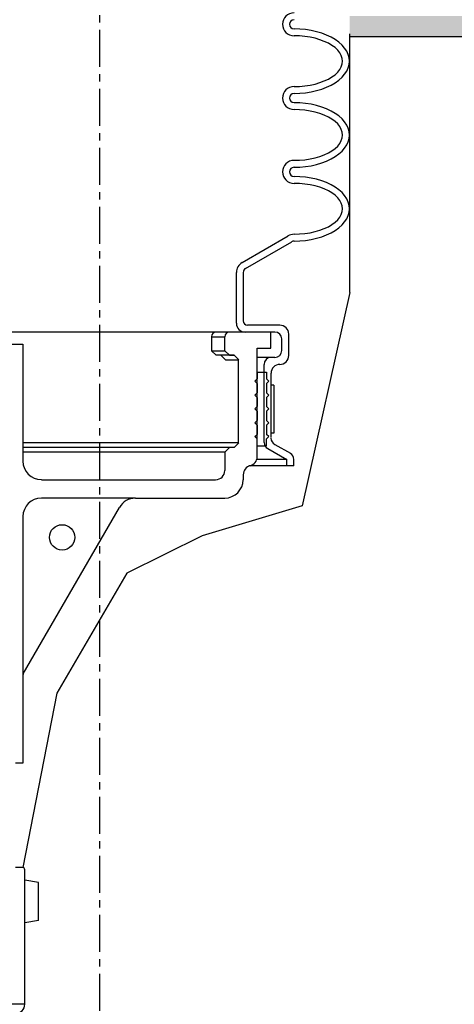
# Model space of a CAD drawing. Extents: x 1081 to 2220, y 0 to 2796.
# Tile 67 of 161: x 1601.66 to 1607.55, y 964.9 to 978.25. Entities that reach past the tile are written whole.
import ezdxf

# ---------------------------------------------------------------- set-up
doc = ezdxf.new("R2010")
doc.units = 0
doc.header["$MEASUREMENT"] = 0
doc.header["$PDSIZE"] = 1
doc.linetypes.add('CENTER1', pattern=[0.6625, 0.5, -0.075, 0.0125, -0.075])
doc.layers.get('DEFPOINTS').update_dxf_attribs({"linetype": 'CONTINUOUS'})
for name, color, linetype in [('DIM', 3, 'CONTINUOUS'), ('FACE-SEAL-ADAPTOR', 3, 'CONTINUOUS'), ('FREEZE-LINES', 8, 'CONTINUOUS'), ('PEAGRAVEL-HATCH', 3, 'CONTINUOUS'), ('SPILL-BUCKET', 1, 'CONTINUOUS'), ('TANK-SLAB', 6, 'CONTINUOUS')]:
    doc.layers.add(name, color=color, linetype=linetype)
doc.styles.add('SIMPLEX', font='simplex')
doc.dimstyles.new('DIM64', dxfattribs={"dimscale": 64, "dimtxt": 0.09375, "dimasz": 0.09375, "dimexe": 0.0625, "dimexo": 0.0625, "dimgap": 0.046875, "dimtad": 1, "dimdec": 4, "dimzin": 3, "dimdsep": 46, "dimlunit": 4, "dimtxsty": 'SIMPLEX', "dimcen": 0, "dimclrd": 256, "dimclre": 256, "dimclrt": 256, "dimadec": 0, "dimazin": 0, "dimtfac": 1, "dimtdec": 4, "dimtmove": 0, "dimatfit": 3, "dimfxl": 1, "dimfrac": 2, "dimtolj": 1, "dimtzin": 0, "dimarcsym": 0})

# ---------------------------------------------------------------- blocks, each defined once
blk = doc.blocks.new('*D55')
at = {"layer": 'DEFPOINTS', "color": 0, "transparency": 16777216}
for p in [(1389.622, 978.296), (1911.122, 974.015), (1911.122, 700.523)]:
    blk.add_point(p, dxfattribs=at)
at = {"layer": 'DIM', "lineweight": -2, "transparency": 16777216}
for p, q in [((1389.622, 974.296), (1389.622, 696.523)), ((1911.122, 970.015), (1911.122, 696.523)), ((1395.622, 700.523), (1905.122, 700.523))]:
    blk.add_line(p, q, dxfattribs=at)
at = {"layer": 'DIM', "transparency": 16777216}
for points in [[(1395.622, 701.523), (1395.622, 699.523), (1389.622, 700.523)], [(1905.122, 701.523), (1905.122, 699.523), (1911.122, 700.523)]]:
    blk.add_solid(points, dxfattribs=at)
at = {"layer": 'DIM', "transparency": 16777216, "insert": (1650.372, 708.095), "char_height": 6, "attachment_point": 5, "style": 'SIMPLEX'}
blk.add_mtext('\\A1;43\'-5 1/2" (F.V. TANK SLAB)', dxfattribs=at)

msp = doc.modelspace()

# ---------------------------------------------------------------- hatches: boundary and pattern name
at = {"layer": 'PEAGRAVEL-HATCH'}
h = msp.add_hatch(dxfattribs=at)
h.set_pattern_fill('AR-SAND', color=256, scale=7.5, style=0)
h.set_pattern_definition([(37.5, (1670.872, 961.794), (-0.4725, 14.4512), [0, -11.4, 0, -12.75, 0, -12.1875]), (7.5, (1670.872, 961.794), (13.2733, 21.166), [0, -6.15, 0, -10.275, 0, -3.9375]), (327.5, (1661.647, 961.794), (23.356, 0.0424), [0, -3.75, 0, -13.5, 0, -17.625]), (317.5, (1661.647, 961.794), (22.546, 6.5826), [0, -1.875, 0, -8.85, 0, -10.125])])
edge = h.paths.add_edge_path()
edge.add_line((1606.67097, 973.33865), (1606.82746, 973.90753))
edge.add_arc((1606.64668, 973.95726), 0.1875, 344.619141, 409.999905)
edge.add_line((1606.7672, 974.10089), (1606.13674, 974.62992))
edge.add_arc((1606.25726, 974.77355), 0.1875, 182.701543, 229.999905, ccw=False)
edge.add_line((1606.06997, 974.76471), (1611.39711, 974.76471))
edge.add_line((1611.39711, 974.76471), (1611.47181, 974.76471))
edge.add_line((1611.47181, 974.76471), (1611.47181, 978.01471))
edge.add_line((1611.47181, 978.01471), (1622.76748, 978.01471))
edge.add_line((1622.76748, 978.01471), (1622.76748, 976.75093))
edge.add_line((1622.76748, 976.75093), (1622.782, 973.7036))
edge.add_line((1622.782, 973.7036), (1622.83054, 973.7036))
edge.add_line((1622.83054, 973.7036), (1629.87181, 973.7036))
edge.add_line((1629.87181, 973.7036), (1629.87181, 961.79407))
edge.add_line((1629.87181, 961.79407), (1607.12355, 961.79407))
edge.add_line((1607.12355, 961.79407), (1607.12181, 966.71157))
edge.add_arc((1607.18181, 966.71159), 0.06, 90, 180.020228, ccw=False)
edge.add_line((1607.18181, 966.77159), (1607.24931, 966.77159))
edge.add_arc((1607.24931, 966.83409), 0.0625, 270, 360)
edge.add_line((1607.31181, 966.83409), (1607.31181, 967.20909))
edge.add_arc((1607.24931, 967.20909), 0.0625, 360, 450)
edge.add_line((1607.24931, 967.27159), (1607.18681, 967.27159))
edge.add_arc((1607.18867, 967.33857), 0.06701, 176.16648, 268.413086, ccw=False)
edge.add_line((1607.12181, 967.34305), (1607.12181, 967.6922))
edge.add_ellipse((1607.25816, 967.75721), major_axis=(0, 0.2), ratio=0.72085956, start_angle=108.968168, end_angle=243.414993)
edge.add_line((1607.38709, 967.65805), (1607.38709, 966.63109))
edge.add_line((1607.38709, 966.63109), (1607.5786, 966.47039))
edge.add_line((1607.5786, 966.47039), (1607.73722, 966.47039))
edge.add_line((1607.73722, 966.47039), (1607.73709, 966.63109))
edge.add_line((1607.73709, 966.63109), (1607.73709, 968.84474))
edge.add_arc((1606.88709, 968.84474), 0.85, 360.000008, 434.292656)
edge.add_arc((1594.56093, 925.01464), 46.38034, 434.292653, 435.010102)
edge.add_arc((1606.62181, 970.05822), 0.25, 180, 255.010102, ccw=False)
edge.add_line((1606.37181, 970.05822), (1606.37181, 972.27355))
edge.add_line((1606.37181, 972.27355), (1606.55931, 972.27355))
edge.add_line((1606.55931, 972.27355), (1606.65306, 972.27355))
edge.add_line((1606.65306, 972.27355), (1606.65306, 972.39855))
edge.add_line((1606.65306, 972.39855), (1606.68306, 972.39855))
edge.add_line((1606.68306, 972.39855), (1606.68306, 973.02355))
edge.add_line((1606.68306, 973.02355), (1606.65306, 973.02355))
edge.add_line((1606.65306, 973.02355), (1606.65306, 973.20603))
edge.add_arc((1607.15306, 973.20603), 0.5, 524.619141, 540, ccw=False)
at = {"layer": 'TANK-SLAB'}
msp.add_hatch(color=256, dxfattribs=at).paths.add_polyline_path([(1606.13063, 978.29596), (1622.782, 978.29596), (1622.782, 978.01471), (1606.13063, 978.01471)])

# ---------------------------------------------------------------- linework, layer by layer
at = {"layer": 'DEFPOINTS', "linetype": 'Continuous'}
for points in [[(1606.13063, 974.54886), (1606.13063, 978.05624)], [(1606.13063, 974.54886), (1605.48636, 971.65624), (1604.12993, 971.24965), (1603.11258, 970.74138), (1602.163, 969.11502), (1601.70149, 966.75071)]]:
    msp.add_lwpolyline(points, dxfattribs=at)
at = {"layer": 'FACE-SEAL-ADAPTOR', "color": 1, "linetype": 'Continuous'}
for p, q in [((1601.69551, 966.75129), (1601.60176, 966.75129)), ((1601.72676, 964.89528), (1601.72676, 966.72004)), ((1601.91426, 966.54599), (1601.72676, 966.57724)), ((1601.91426, 966.03254), (1601.91426, 966.54599)), ((1601.91426, 966.03254), (1601.72676, 966.00129))]:
    msp.add_line(p, q, dxfattribs=at)
at = {"layer": 'FACE-SEAL-ADAPTOR', "color": 8, "linetype": 'Continuous'}
msp.add_line((1601.72676, 964.89528), (1596.50621, 964.89528), dxfattribs=at)
at = {"layer": 'FACE-SEAL-ADAPTOR', "color": 1, "linetype": 'Continuous'}
for centre, radius, start, end in [((1601.69551, 966.72004), 0.03125, 360, 90), ((1601.60176, 964.89528), 0.125, 270, 360)]:
    msp.add_arc(centre, radius, start, end, dxfattribs=at)
at = {"layer": 'FREEZE-LINES', "color": 8, "linetype": 'CENTER1'}
msp.add_line((1602.74363, 564.00736), (1602.74363, 1104.00736), dxfattribs=at)
msp.add_line((1602.74363, 564.00736), (1602.74363, 1104.00736), dxfattribs=at)
at = {"layer": 'SPILL-BUCKET', "linetype": 'Continuous'}
for p, q in [((1605.45539, 978.11873), (1605.3765, 978.12193)), ((1605.45539, 978.11873), (1605.3765, 978.12193)), ((1605.53322, 978.11233), (1605.45539, 978.11873)), ((1605.53322, 978.11233), (1605.45539, 978.11873)), ((1605.60892, 978.1006), (1605.53322, 978.11233)), ((1605.60892, 978.1006), (1605.53322, 978.11233)), ((1605.68249, 978.08355), (1605.60892, 978.1006)), ((1605.68249, 978.08355), (1605.60892, 978.1006)), ((1605.45006, 978.02597), (1605.3765, 978.0281)), ((1605.52256, 978.01957), (1605.45006, 978.02597)), ((1605.59399, 978.00891), (1605.52256, 978.01957)), ((1605.66223, 977.99399), (1605.59399, 978.00891)), ((1605.7262, 977.9748), (1605.66223, 977.99399)), ((1605.75179, 978.06329), (1605.68249, 978.08355)), ((1605.75179, 978.06329), (1605.68249, 978.08355)), ((1605.7859, 977.95241), (1605.7262, 977.9748)), ((1605.81789, 978.0377), (1605.75179, 978.06329)), ((1605.81789, 978.0377), (1605.75179, 978.06329)), ((1605.84135, 977.92682), (1605.7859, 977.95241)), ((1605.87866, 978.00891), (1605.81789, 978.0377)), ((1605.87866, 978.00891), (1605.81789, 978.0377)), ((1605.93517, 977.97693), (1605.87866, 978.00891)), ((1605.93517, 977.97693), (1605.87866, 978.00891)), ((1605.98421, 977.94068), (1605.93517, 977.97693)), ((1605.98421, 977.94068), (1605.93517, 977.97693)), ((1605.89039, 977.89803), (1605.84135, 977.92682)), ((1605.93304, 977.86711), (1605.89039, 977.89803)), ((1605.96822, 977.833), (1605.93304, 977.86711)), ((1605.99701, 977.79781), (1605.96822, 977.833)), ((1606.02686, 977.9023), (1605.98421, 977.94068)), ((1606.02686, 977.9023), (1605.98421, 977.94068)), ((1606.06204, 977.86178), (1606.02686, 977.9023)), ((1606.06204, 977.86178), (1606.02686, 977.9023)), ((1606.09083, 977.81913), (1606.06204, 977.86178)), ((1606.09083, 977.81913), (1606.06204, 977.86178)), ((1606.11109, 977.77436), (1606.09083, 977.81913)), ((1606.11109, 977.77436), (1606.09083, 977.81913)), ((1606.01726, 977.7605), (1605.99701, 977.79781)), ((1606.02899, 977.72211), (1606.01726, 977.7605)), ((1606.03326, 977.68373), (1606.02899, 977.72211)), ((1606.02899, 977.64535), (1606.03326, 977.68373)), ((1606.12281, 977.72958), (1606.11109, 977.77436)), ((1606.12281, 977.72958), (1606.11109, 977.77436)), ((1606.12708, 977.68373), (1606.12281, 977.72958)), ((1606.12708, 977.68373), (1606.12281, 977.72958)), ((1606.12281, 977.63789), (1606.12708, 977.68373)), ((1605.96822, 977.53447), (1605.99701, 977.56965)), ((1605.99701, 977.56965), (1606.01726, 977.60697)), ((1606.01726, 977.60697), (1606.02899, 977.64535)), ((1606.09083, 977.54833), (1606.11109, 977.59311)), ((1606.11109, 977.59311), (1606.12281, 977.63789)), ((1605.7859, 977.41506), (1605.84135, 977.44065)), ((1605.84135, 977.44065), (1605.89039, 977.46943)), ((1605.89039, 977.46943), (1605.93304, 977.50035)), ((1605.93304, 977.50035), (1605.96822, 977.53447)), ((1605.93517, 977.39054), (1605.98421, 977.42679)), ((1605.98421, 977.42679), (1606.02686, 977.46517)), ((1606.02686, 977.46517), (1606.06204, 977.50568)), ((1606.06204, 977.50568), (1606.09083, 977.54833)), ((1605.3765, 977.33936), (1605.45006, 977.34149)), ((1605.45006, 977.34149), (1605.52256, 977.34789)), ((1605.52256, 977.34789), (1605.59399, 977.35855)), ((1605.59399, 977.35855), (1605.66223, 977.37348)), ((1605.60892, 977.26686), (1605.68249, 977.28392)), ((1605.66223, 977.37348), (1605.7262, 977.39267)), ((1605.68249, 977.28392), (1605.75179, 977.30418)), ((1605.7262, 977.39267), (1605.7859, 977.41506)), ((1605.75179, 977.30418), (1605.81789, 977.32976)), ((1605.81789, 977.32976), (1605.87866, 977.35855)), ((1605.87866, 977.35855), (1605.93517, 977.39054)), ((1605.3765, 977.24554), (1605.45539, 977.24874)), ((1605.45539, 977.24874), (1605.53322, 977.25513)), ((1605.53322, 977.25513), (1605.60892, 977.26686)), ((1605.45539, 977.11866), (1605.3765, 977.12079)), ((1605.45539, 977.11866), (1605.3765, 977.12079)), ((1605.45006, 977.02484), (1605.3765, 977.02697)), ((1605.52256, 977.01844), (1605.45006, 977.02484)), ((1605.53322, 977.1112), (1605.45539, 977.11866)), ((1605.53322, 977.1112), (1605.45539, 977.11866)), ((1605.59399, 977.00778), (1605.52256, 977.01844)), ((1605.60892, 977.09947), (1605.53322, 977.1112)), ((1605.60892, 977.09947), (1605.53322, 977.1112)), ((1605.68249, 977.08241), (1605.60892, 977.09947)), ((1605.68249, 977.08241), (1605.60892, 977.09947)), ((1605.75179, 977.06216), (1605.68249, 977.08241)), ((1605.75179, 977.06216), (1605.68249, 977.08241)), ((1605.81789, 977.03763), (1605.75179, 977.06216)), ((1605.81789, 977.03763), (1605.75179, 977.06216)), ((1605.87866, 977.00778), (1605.81789, 977.03763)), ((1605.87866, 977.00778), (1605.81789, 977.03763)), ((1605.66223, 976.99285), (1605.59399, 977.00778)), ((1605.7262, 976.97366), (1605.66223, 976.99285)), ((1605.7859, 976.95234), (1605.7262, 976.97366)), ((1605.84135, 976.92569), (1605.7859, 976.95234)), ((1605.89039, 976.8969), (1605.84135, 976.92569)), ((1605.93517, 976.9758), (1605.87866, 977.00778)), ((1605.93517, 976.9758), (1605.87866, 977.00778)), ((1605.93304, 976.86598), (1605.89039, 976.8969)), ((1605.98421, 976.94061), (1605.93517, 976.9758)), ((1605.98421, 976.94061), (1605.93517, 976.9758)), ((1606.02686, 976.90223), (1605.98421, 976.94061)), ((1606.02686, 976.90223), (1605.98421, 976.94061)), ((1606.06204, 976.86065), (1606.02686, 976.90223)), ((1606.06204, 976.86065), (1606.02686, 976.90223)), ((1605.96822, 976.83186), (1605.93304, 976.86598)), ((1605.99701, 976.79668), (1605.96822, 976.83186)), ((1606.01726, 976.75936), (1605.99701, 976.79668)), ((1606.02899, 976.72098), (1606.01726, 976.75936)), ((1606.09083, 976.818), (1606.06204, 976.86065)), ((1606.09083, 976.818), (1606.06204, 976.86065)), ((1606.11109, 976.77429), (1606.09083, 976.818)), ((1606.11109, 976.77429), (1606.09083, 976.818)), ((1606.12281, 976.72844), (1606.11109, 976.77429)), ((1606.12281, 976.72844), (1606.11109, 976.77429)), ((1606.01726, 976.60584), (1606.02899, 976.64422)), ((1606.03326, 976.6826), (1606.02899, 976.72098)), ((1606.02899, 976.64422), (1606.03326, 976.6826)), ((1606.11109, 976.59197), (1606.12281, 976.63675)), ((1606.12708, 976.6826), (1606.12281, 976.72844)), ((1606.12708, 976.6826), (1606.12281, 976.72844)), ((1606.12281, 976.63675), (1606.12708, 976.6826)), ((1605.89039, 976.4683), (1605.93304, 976.50028)), ((1605.93304, 976.50028), (1605.96822, 976.53334)), ((1605.96822, 976.53334), (1605.99701, 976.56958)), ((1605.99701, 976.56958), (1606.01726, 976.60584)), ((1606.02686, 976.46403), (1606.06204, 976.50455)), ((1606.06204, 976.50455), (1606.09083, 976.5472)), ((1606.09083, 976.5472), (1606.11109, 976.59197)), ((1605.52256, 976.34782), (1605.59399, 976.35848)), ((1605.59399, 976.35848), (1605.66223, 976.37341)), ((1605.66223, 976.37341), (1605.7262, 976.39153)), ((1605.7262, 976.39153), (1605.7859, 976.41392)), ((1605.7859, 976.41392), (1605.84135, 976.43951)), ((1605.81789, 976.32863), (1605.87866, 976.35742)), ((1605.84135, 976.43951), (1605.89039, 976.4683)), ((1605.87866, 976.35742), (1605.93517, 976.3894)), ((1605.93517, 976.3894), (1605.98421, 976.42565)), ((1605.98421, 976.42565), (1606.02686, 976.46403)), ((1605.3765, 976.33929), (1605.45006, 976.34143)), ((1605.3765, 976.24547), (1605.45539, 976.2476)), ((1605.45006, 976.34143), (1605.52256, 976.34782)), ((1605.45539, 976.2476), (1605.53322, 976.25507)), ((1605.53322, 976.25507), (1605.60892, 976.26679)), ((1605.60892, 976.26679), (1605.68249, 976.28279)), ((1605.68249, 976.28279), (1605.75179, 976.30411)), ((1605.75179, 976.30411), (1605.81789, 976.32863)), ((1605.45539, 976.11753), (1605.3765, 976.11966)), ((1605.45539, 976.11753), (1605.3765, 976.11966)), ((1605.53322, 976.11007), (1605.45539, 976.11753)), ((1605.53322, 976.11007), (1605.45539, 976.11753)), ((1605.60892, 976.09834), (1605.53322, 976.11007)), ((1605.60892, 976.09834), (1605.53322, 976.11007)), ((1605.68249, 976.08235), (1605.60892, 976.09834)), ((1605.68249, 976.08235), (1605.60892, 976.09834)), ((1605.75179, 976.06102), (1605.68249, 976.08235)), ((1605.75179, 976.06102), (1605.68249, 976.08235)), ((1605.45006, 976.02371), (1605.3765, 976.02584)), ((1605.52256, 976.01731), (1605.45006, 976.02371)), ((1605.59399, 976.00665), (1605.52256, 976.01731)), ((1605.66223, 975.99172), (1605.59399, 976.00665)), ((1605.7262, 975.9736), (1605.66223, 975.99172)), ((1605.7859, 975.95121), (1605.7262, 975.9736)), ((1605.81789, 976.0365), (1605.75179, 976.06102)), ((1605.81789, 976.0365), (1605.75179, 976.06102)), ((1605.84135, 975.92562), (1605.7859, 975.95121)), ((1605.87866, 976.00771), (1605.81789, 976.0365)), ((1605.87866, 976.00771), (1605.81789, 976.0365)), ((1605.93517, 975.97466), (1605.87866, 976.00771)), ((1605.93517, 975.97466), (1605.87866, 976.00771)), ((1605.98421, 975.93948), (1605.93517, 975.97466)), ((1605.98421, 975.93948), (1605.93517, 975.97466)), ((1605.89039, 975.89683), (1605.84135, 975.92562)), ((1605.93304, 975.86485), (1605.89039, 975.89683)), ((1605.96822, 975.8318), (1605.93304, 975.86485)), ((1605.99701, 975.79555), (1605.96822, 975.8318)), ((1606.02686, 975.9011), (1605.98421, 975.93948)), ((1606.02686, 975.9011), (1605.98421, 975.93948)), ((1606.06204, 975.86058), (1606.02686, 975.9011)), ((1606.06204, 975.86058), (1606.02686, 975.9011)), ((1606.09083, 975.81687), (1606.06204, 975.86058)), ((1606.09083, 975.81687), (1606.06204, 975.86058)), ((1606.11109, 975.77316), (1606.09083, 975.81687)), ((1606.11109, 975.77316), (1606.09083, 975.81687)), ((1606.01726, 975.75823), (1605.99701, 975.79555)), ((1606.02899, 975.72091), (1606.01726, 975.75823)), ((1606.03326, 975.68253), (1606.02899, 975.72091)), ((1606.02899, 975.64308), (1606.03326, 975.68253)), ((1606.12281, 975.72838), (1606.11109, 975.77316)), ((1606.12281, 975.72838), (1606.11109, 975.77316)), ((1606.12708, 975.68253), (1606.12281, 975.72838)), ((1606.12708, 975.68253), (1606.12281, 975.72838)), ((1606.12281, 975.63669), (1606.12708, 975.68253)), ((1605.96822, 975.53327), (1605.99701, 975.56845)), ((1605.99701, 975.56845), (1606.01726, 975.60577)), ((1606.01726, 975.60577), (1606.02899, 975.64308)), ((1606.06204, 975.50448), (1606.09083, 975.54713)), ((1606.09083, 975.54713), (1606.11109, 975.59084)), ((1606.11109, 975.59084), (1606.12281, 975.63669)), ((1605.7859, 975.41279), (1605.84135, 975.43838)), ((1605.84135, 975.43838), (1605.89039, 975.46717)), ((1605.89039, 975.46717), (1605.93304, 975.49915)), ((1605.93304, 975.49915), (1605.96822, 975.53327)), ((1605.93517, 975.38934), (1605.98421, 975.42452)), ((1605.98421, 975.42452), (1606.02686, 975.4629)), ((1606.02686, 975.4629), (1606.06204, 975.50448)), ((1604.67176, 974.95434), (1605.29867, 975.31684)), ((1605.3765, 975.33816), (1605.45006, 975.34029)), ((1605.45006, 975.34029), (1605.52256, 975.34669)), ((1605.52256, 975.34669), (1605.59399, 975.35735)), ((1605.59399, 975.35735), (1605.66223, 975.37228)), ((1605.60892, 975.26566), (1605.68249, 975.28165)), ((1605.66223, 975.37228), (1605.7262, 975.3904)), ((1605.68249, 975.28165), (1605.75179, 975.30298)), ((1605.7262, 975.3904), (1605.7859, 975.41279)), ((1605.75179, 975.30298), (1605.81789, 975.3275)), ((1605.81789, 975.3275), (1605.87866, 975.35628)), ((1605.87866, 975.35628), (1605.93517, 975.38934)), ((1604.71867, 974.87331), (1605.34558, 975.23581)), ((1605.3765, 975.24434), (1605.45539, 975.24647)), ((1605.45539, 975.24647), (1605.53322, 975.25393)), ((1605.53322, 975.25393), (1605.60892, 975.26566)), ((1604.59393, 974.81894), (1604.59393, 974.13019)), ((1604.68775, 974.81894), (1604.68775, 974.16431)), ((1605.18459, 974.1046), (1604.74746, 974.1046)), ((1604.75065, 974.01078), (1601.35674, 974.01078)), ((1605.06411, 974.01078), (1601.35674, 974.01078)), ((1604.25595, 973.94787), (1604.25595, 973.75703)), ((1604.25595, 973.94787), (1604.4372, 973.94787)), ((1604.4372, 973.75703), (1604.4372, 973.94787)), ((1605.11635, 974.01078), (1604.7144, 974.01078)), ((1605.06411, 974.01078), (1604.87646, 974.01078)), ((1605.06411, 973.79115), (1605.06411, 974.01078)), ((1605.06411, 973.79115), (1605.06411, 974.01078)), ((1605.304, 973.69199), (1605.304, 973.98413)), ((1601.35674, 973.84552), (1601.70248, 973.84552)), ((1601.70248, 973.84552), (1601.70248, 972.25906)), ((1605.21017, 973.76023), (1605.21017, 973.91696)), ((1604.25595, 973.75703), (1604.4372, 973.75703)), ((1604.31886, 973.69519), (1604.25595, 973.75703)), ((1604.56514, 973.69519), (1604.31886, 973.69519)), ((1604.44573, 973.63229), (1604.38389, 973.69519)), ((1604.56514, 973.69519), (1604.40628, 973.69519)), ((1604.5001, 973.69519), (1604.4372, 973.75703)), ((1604.5001, 973.69519), (1604.56514, 973.69519)), ((1604.62698, 973.63229), (1604.56514, 973.69519)), ((1604.87646, 973.79115), (1605.06411, 973.79115)), ((1604.87646, 972.31877), (1604.87646, 973.79115)), ((1604.44573, 973.63229), (1604.62698, 973.63229)), ((1604.62591, 972.50641), (1604.62591, 973.63229)), ((1605.06411, 973.66641), (1604.87646, 973.66641)), ((1604.97029, 972.51388), (1604.97029, 973.57258)), ((1605.11635, 973.66641), (1605.06411, 973.66641)), ((1604.87646, 973.4681), (1604.87646, 973.37428)), ((1604.87646, 973.4681), (1605.0012, 973.4681)), ((1605.0012, 973.4681), (1605.0012, 973.37428)), ((1605.06411, 973.45211), (1605.06411, 972.57891)), ((1604.84554, 973.34336), (1604.87646, 973.37428)), ((1604.84554, 973.34336), (1604.87646, 973.31244)), ((1604.87646, 973.31244), (1604.87646, 973.18663)), ((1605.03319, 973.34336), (1605.0012, 973.37428)), ((1605.03319, 973.34336), (1605.0012, 973.31244)), ((1605.0012, 973.31244), (1605.0012, 973.18663)), ((1604.84554, 973.15571), (1604.87646, 973.18663)), ((1604.84554, 973.15571), (1604.87646, 973.12479)), ((1605.03319, 973.15571), (1605.0012, 973.18663)), ((1605.03319, 973.15571), (1605.0012, 973.12479)), ((1604.87646, 973.12479), (1604.87646, 972.99899)), ((1605.0012, 973.12479), (1605.0012, 972.99899)), ((1604.84554, 972.96807), (1604.87646, 972.99899)), ((1604.84554, 972.96807), (1604.87646, 972.93715)), ((1604.87646, 972.93715), (1604.87646, 972.81134)), ((1605.03319, 972.96807), (1605.0012, 972.99899)), ((1605.03319, 972.96807), (1605.0012, 972.93715)), ((1605.0012, 972.93715), (1605.0012, 972.81134)), ((1604.84554, 972.78042), (1604.87646, 972.81134)), ((1604.84554, 972.78042), (1604.87646, 972.7495)), ((1604.87646, 972.7495), (1604.87646, 972.62369)), ((1605.03319, 972.78042), (1605.0012, 972.81134)), ((1605.03319, 972.78042), (1605.0012, 972.7495)), ((1605.0012, 972.7495), (1605.0012, 972.62369)), ((1604.84554, 972.59277), (1604.87646, 972.62369)), ((1605.03319, 972.59277), (1605.0012, 972.62369)), ((1604.62698, 972.50641), (1601.70248, 972.50641)), ((1604.56514, 972.44351), (1604.62698, 972.50641)), ((1604.84554, 972.59277), (1604.87646, 972.56186)), ((1604.87646, 972.46803), (1604.87646, 972.56186)), ((1605.03319, 972.59277), (1605.0012, 972.56186)), ((1605.0012, 972.46803), (1605.0012, 972.56186)), ((1605.11635, 972.48722), (1605.32639, 972.36675)), ((1604.5001, 972.44351), (1601.70248, 972.44351)), ((1604.4372, 972.38167), (1601.70248, 972.38167)), ((1604.4372, 972.38167), (1604.5001, 972.44351)), ((1604.4372, 972.38167), (1604.4372, 972.13325)), ((1604.56514, 972.44351), (1604.5001, 972.44351)), ((1604.87646, 972.46803), (1605.0012, 972.46803)), ((1604.99481, 972.46803), (1605.0012, 972.47443)), ((1605.02253, 972.42965), (1605.27947, 972.28145)), ((1605.27947, 972.28252), (1604.87646, 972.28252)), ((1605.27947, 972.19509), (1605.27947, 972.28145)), ((1605.3733, 972.19509), (1605.3733, 972.28465)), ((1604.68775, 972.07675), (1604.68775, 972.00851)), ((1605.27947, 972.19509), (1604.76558, 972.19509)), ((1605.3733, 972.19509), (1605.27947, 972.19509)), ((1601.95196, 972.00851), (1604.31246, 972.00851)), ((1603.22603, 971.75796), (1601.95196, 971.75796)), ((1603.22603, 971.75796), (1604.4372, 971.75796)), ((1601.70567, 969.37508), (1603.0096, 971.63322)), ((1601.70248, 971.50848), (1601.70248, 968.16604)), ((1601.70248, 968.16604), (1601.60332, 968.16604))]:
    msp.add_line(p, q, dxfattribs=at)
at = {"layer": 'SPILL-BUCKET', "color": 7, "linetype": 'Continuous'}
for p, q in [((1605.10462, 973.29218), (1605.06411, 973.29218)), ((1605.06411, 973.29218), (1605.06411, 972.64182)), ((1605.10462, 973.29218), (1605.10462, 972.64182)), ((1605.10462, 972.64182), (1605.06411, 972.64182))]:
    msp.add_line(p, q, dxfattribs=at)
at = {"layer": 'SPILL-BUCKET', "linetype": 'Continuous'}
msp.add_circle((1602.23343, 971.22701), 0.17165, dxfattribs=at)
for centre, radius, start, end in [((1605.3765, 978.18376), 0.15566, 90, 180), ((1605.3765, 978.18376), 0.06184, 90, 180), ((1605.3765, 978.18376), 0.15566, 180, 270), ((1605.3765, 978.18376), 0.06184, 180, 270), ((1605.3765, 977.1837), 0.15566, 90, 180), ((1605.3765, 977.1837), 0.15566, 180, 270), ((1605.3765, 977.1837), 0.06184, 90, 180), ((1605.3765, 977.1837), 0.06184, 180, 270), ((1605.3765, 976.18257), 0.15566, 90, 180), ((1605.3765, 976.18257), 0.06184, 90, 180), ((1605.3765, 976.18257), 0.15566, 180, 270), ((1605.3765, 976.18257), 0.06184, 180, 270), ((1605.3765, 975.18143), 0.15566, 90, 121.838947), ((1605.3765, 975.18143), 0.15566, 90, 121.838947), ((1605.3765, 975.18143), 0.06184, 90, 122.319617), ((1605.3765, 975.18143), 0.06184, 90, 122.319617), ((1604.75065, 974.81894), 0.15566, 120.086505, 180), ((1604.75065, 974.81894), 0.06184, 120.113733, 180), ((1604.7144, 974.13019), 0.11941, 180, 270), ((1604.74746, 974.16431), 0.05971, 180, 270), ((1605.18459, 973.98413), 0.11941, 0, 90), ((1604.31886, 973.94787), 0.06184, 90, 180), ((1604.5001, 973.94787), 0.06184, 90, 180), ((1605.11635, 973.91696), 0.09382, 0, 90), ((1605.11635, 973.76023), 0.09382, 270, 0), ((1605.18459, 973.69199), 0.11941, 270, 0), ((1605.06411, 973.57258), 0.09382, 90, 180), ((1605.18459, 973.45211), 0.11941, 90, 180), ((1605.06411, 972.51388), 0.09382, 180, 243.434949), ((1605.15793, 972.57145), 0.09382, 180, 243.434949), ((1605.27947, 972.28465), 0.09382, 0, 59.931417), ((1601.95196, 972.25906), 0.24948, 180, 270), ((1604.75172, 972.31877), 0.12474, 283.916877, 0), ((1604.31246, 972.13325), 0.12474, 270, 0), ((1604.81249, 972.07675), 0.12474, 103.916877, 180), ((1604.4372, 972.00851), 0.24948, 270, 0), ((1601.95196, 971.50848), 0.24948, 90, 180), ((1603.22603, 971.50848), 0.24948, 90, 150.042801), ((1601.73233, 969.36015), 0.02985, 149.743563, 180)]:
    msp.add_arc(centre, radius, start, end, dxfattribs=at)
at = {"layer": 'TANK-SLAB'}
msp.add_line((1622.76748, 978.01471), (1606.13063, 978.01471), dxfattribs=at)

# ---------------------------------------------------------------- dimensions: what is measured, and where the dimension line sits
at = {"layer": 'DIM'}
dim = msp.add_linear_dim(base=(1911.12181, 700.52328), p1=(1389.62181, 978.29596), p2=(1911.12181, 974.01471), angle=0, text='<> (F.V. TANK SLAB)', dimstyle='DIM64', dxfattribs=at)
dim.commit()
dim.dimension.update_dxf_attribs({"geometry": '*D55', "text_midpoint": (1650.37181, 708.09471)})

doc.saveas('drawing.dxf')
